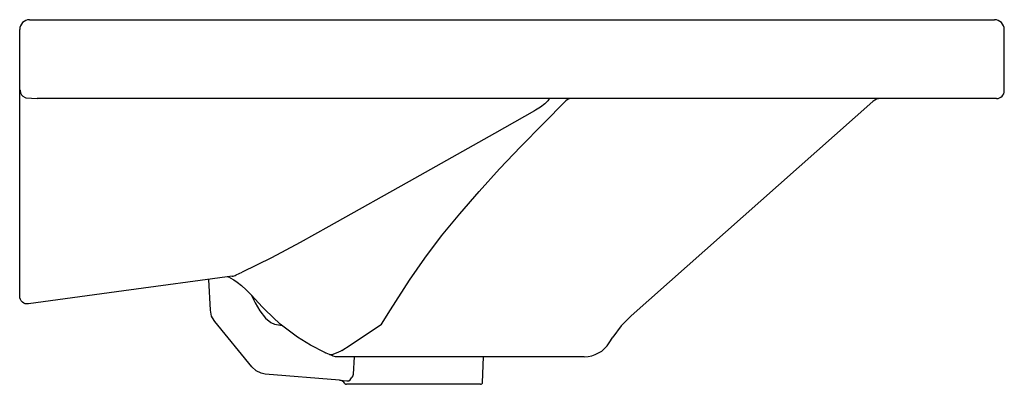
# Model space of a CAD drawing. Header units: millimetres. Extents: x 4655.718 to 4656.218, y 2575.919 to 2576.104.
import ezdxf

# ---------------------------------------------------------------- set-up
doc = ezdxf.new("R2010")
doc.units = ezdxf.units.MM
doc.layers.add('SANINDUSA', color=3, linetype='Continuous')

msp = doc.modelspace()

# ---------------------------------------------------------------- linework, layer by layer
at = {"layer": 'SANINDUSA'}
for p, q in [((4655.723394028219, 2576.103591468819), (4656.213394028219, 2576.103591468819)), ((4655.728395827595, 2576.103591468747), (4655.728380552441, 2576.103591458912)), ((4655.718394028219, 2576.067768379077), (4655.718394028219, 2576.098591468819)), ((4656.218394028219, 2576.067591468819), (4656.218394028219, 2576.098591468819)), ((4655.718394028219, 2576.064641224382), (4655.718394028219, 2576.067768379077)), ((4655.718394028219, 2576.059692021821), (4655.718394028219, 2576.064641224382)), ((4655.721567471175, 2576.064001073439), (4655.727227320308, 2576.063591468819)), ((4656.214394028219, 2576.063591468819), (4655.727227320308, 2576.063591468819)), ((4655.823394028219, 2576.063591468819), (4655.823394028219, 2576.063591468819)), ((4655.823394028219, 2576.063591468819), (4655.823394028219, 2576.063591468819)), ((4655.823394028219, 2576.063591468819), (4655.823394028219, 2576.063591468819)), ((4655.823394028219, 2576.063591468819), (4655.823394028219, 2576.063591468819)), ((4656.028823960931, 2575.953394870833), (4656.151691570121, 2576.062085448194)), ((4655.718394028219, 2575.967183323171), (4655.718394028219, 2576.059692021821)), ((4655.828396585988, 2575.974053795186), (4655.831425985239, 2575.97544304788)), ((4655.815227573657, 2575.956270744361), (4655.814379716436, 2575.971819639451)), ((4655.718394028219, 2575.963326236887), (4655.718394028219, 2575.967183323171)), ((4655.815872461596, 2575.953243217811), (4655.815227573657, 2575.956270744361)), ((4655.836198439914, 2575.92742683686), (4655.817450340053, 2575.950510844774)), ((4656.017800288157, 2575.939641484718), (4656.019551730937, 2575.942443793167)), ((4655.873317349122, 2575.934716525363), (4655.873620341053, 2575.934590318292)), ((4655.877207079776, 2575.933597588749), (4655.876713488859, 2575.933477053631)), ((4655.878075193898, 2575.932724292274), (4655.878049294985, 2575.932725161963)), ((4655.891548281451, 2575.932591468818), (4655.878768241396, 2575.932591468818)), ((4655.887882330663, 2575.923754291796), (4655.88844379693, 2575.932591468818)), ((4655.918394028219, 2575.932591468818), (4655.891548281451, 2575.932591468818)), ((4655.953882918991, 2575.932591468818), (4655.918394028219, 2575.932591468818)), ((4655.953427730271, 2575.919556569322), (4655.953882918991, 2575.932591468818)), ((4656.005080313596, 2575.932591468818), (4655.953882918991, 2575.932591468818)), ((4655.838451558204, 2575.925385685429), (4655.836198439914, 2575.92742683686)), ((4655.880733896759, 2575.920642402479), (4655.843133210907, 2575.923765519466)), ((4655.880733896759, 2575.920642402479), (4655.884542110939, 2575.920326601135)), ((4655.952428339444, 2575.918591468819), (4655.88439402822, 2575.918591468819))]:
    msp.add_line(p, q, dxfattribs=at)
at = {"layer": 'SANINDUSA', "flags": 128}
for points in [[(4655.718394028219, 2576.067768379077), (4655.718394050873, 2576.067773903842), (4655.7184049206, 2576.067879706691), (4655.718460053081, 2576.067950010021), (4655.718552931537, 2576.067890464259), (4655.718609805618, 2576.067796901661), (4655.718639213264, 2576.067707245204)], [(4655.718639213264, 2576.067707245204), (4655.718663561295, 2576.067601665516), (4655.718665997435, 2576.067591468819)], [(4655.718665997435, 2576.067591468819), (4655.718814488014, 2576.066512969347), (4655.719349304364, 2576.065436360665), (4655.719979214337, 2576.064771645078), (4655.721140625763, 2576.064126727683), (4655.721567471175, 2576.064001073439)], [(4655.916383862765, 2575.971385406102), (4655.924168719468, 2575.982629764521), (4655.932672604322, 2575.99384953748), (4655.941879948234, 2576.005133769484), (4655.951646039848, 2576.016407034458), (4655.962067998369, 2576.027865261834), (4655.972920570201, 2576.039326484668), (4655.984186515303, 2576.050836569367), (4655.995784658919, 2576.062356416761)], [(4655.986612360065, 2576.062381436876), (4655.985129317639, 2576.060878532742), (4655.982906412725, 2576.059246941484), (4655.980376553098, 2576.057687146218), (4655.979741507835, 2576.057323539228)], [(4655.987782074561, 2576.063591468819), (4655.987770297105, 2576.063591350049), (4655.987202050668, 2576.063300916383), (4655.986902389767, 2576.062916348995), (4655.986612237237, 2576.062381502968), (4655.98661222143, 2576.062381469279)], [(4655.998254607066, 2576.063591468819), (4655.996950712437, 2576.063274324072), (4655.995784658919, 2576.062356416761)], [(4655.979741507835, 2576.057323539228), (4655.95944828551, 2576.045848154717), (4655.918837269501, 2576.022933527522), (4655.87538813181, 2575.998643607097), (4655.860852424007, 2575.990614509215), (4655.846232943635, 2575.982783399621), (4655.831432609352, 2575.975445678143)], [(4655.826216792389, 2575.97343191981), (4655.771324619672, 2575.965955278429), (4655.722937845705, 2575.959364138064)], [(4655.824107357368, 2575.973144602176), (4655.824900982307, 2575.972884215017), (4655.825328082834, 2575.972638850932)], [(4655.825328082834, 2575.972638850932), (4655.827078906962, 2575.971632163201), (4655.828810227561, 2575.970454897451), (4655.831020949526, 2575.968701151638), (4655.833376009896, 2575.966524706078), (4655.836051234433, 2575.963808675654), (4655.839641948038, 2575.959957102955), (4655.839682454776, 2575.959913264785)], [(4655.90214366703, 2575.949099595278), (4655.906738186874, 2575.956432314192), (4655.916383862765, 2575.971385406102)], [(4655.722937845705, 2575.959364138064), (4655.722086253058, 2575.959338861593), (4655.721248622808, 2575.95949447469), (4655.720462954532, 2575.959823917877), (4655.719764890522, 2575.960312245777), (4655.719186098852, 2575.960937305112), (4655.718752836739, 2575.961670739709), (4655.718484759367, 2575.962479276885), (4655.718394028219, 2575.963326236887)], [(4655.836126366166, 2575.963728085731), (4655.836235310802, 2575.963490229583), (4655.836498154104, 2575.962936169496), (4655.836651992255, 2575.962619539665), (4655.836652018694, 2575.962619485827), (4655.836652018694, 2575.962619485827)], [(4655.836652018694, 2575.962619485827), (4655.836628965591, 2575.962630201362), (4655.836625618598, 2575.962629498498)], [(4655.836625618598, 2575.962629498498), (4655.836714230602, 2575.962421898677), (4655.837236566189, 2575.961255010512)], [(4655.837236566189, 2575.961255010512), (4655.837899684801, 2575.959895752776), (4655.840262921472, 2575.95589859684), (4655.84314221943, 2575.952184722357)], [(4655.839721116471, 2575.95990743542), (4655.84170763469, 2575.957730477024), (4655.842862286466, 2575.956550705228)], [(4655.873317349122, 2575.934716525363), (4655.866079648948, 2575.938417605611), (4655.859426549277, 2575.942559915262), (4655.850729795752, 2575.949173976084), (4655.843050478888, 2575.95634930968), (4655.842862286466, 2575.956550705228)], [(4655.817450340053, 2575.950510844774), (4655.816307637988, 2575.952265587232), (4655.815872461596, 2575.953243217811)], [(4655.84314221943, 2575.952184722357), (4655.845925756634, 2575.949997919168), (4655.847832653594, 2575.949173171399)], [(4656.028823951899, 2575.953394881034), (4656.023792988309, 2575.948253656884), (4656.019551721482, 2575.942443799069)], [(4655.847832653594, 2575.949173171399), (4655.850827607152, 2575.948607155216), (4655.851426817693, 2575.948591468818)], [(4655.881919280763, 2575.935687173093), (4655.886293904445, 2575.938504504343), (4655.90214366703, 2575.949099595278)], [(4655.881919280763, 2575.935687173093), (4655.881898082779, 2575.935676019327), (4655.881565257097, 2575.935502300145), (4655.881473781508, 2575.935455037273), (4655.880223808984, 2575.934833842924), (4655.877379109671, 2575.933662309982)], [(4655.875755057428, 2575.933648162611), (4655.874070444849, 2575.934377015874), (4655.874066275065, 2575.93437887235), (4655.873415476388, 2575.934671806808), (4655.873413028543, 2575.934672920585), (4655.873335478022, 2575.934708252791), (4655.873317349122, 2575.934716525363)], [(4655.878768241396, 2575.932591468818), (4655.877550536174, 2575.932915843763), (4655.876548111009, 2575.933317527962), (4655.875755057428, 2575.933648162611)], [(4655.876713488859, 2575.933477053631), (4655.876557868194, 2575.933469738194), (4655.876402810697, 2575.933477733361), (4655.876171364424, 2575.933514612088), (4655.875829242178, 2575.933618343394), (4655.875755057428, 2575.933648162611)], [(4655.877379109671, 2575.933662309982), (4655.877338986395, 2575.933648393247), (4655.877207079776, 2575.933597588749)], [(4655.843133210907, 2575.923765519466), (4655.841082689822, 2575.924154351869), (4655.838451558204, 2575.925385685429)], [(4655.884542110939, 2575.920326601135), (4655.885509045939, 2575.920417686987), (4655.886134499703, 2575.920905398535), (4655.886968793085, 2575.921854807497)], [(4655.886968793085, 2575.921854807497), (4655.887277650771, 2575.922200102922), (4655.887686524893, 2575.922885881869), (4655.88779452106, 2575.92319555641), (4655.887882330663, 2575.923754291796)]]:
    msp.add_lwpolyline(points, dxfattribs=at)
at = {"layer": 'SANINDUSA'}
for centre, radius, start, end in [((4655.723394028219, 2576.098591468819), 0.005, 90, 180), ((4656.213394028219, 2576.098591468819), 0.005, 0, 90), ((4656.214394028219, 2576.067591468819), 0.003999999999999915, 270, 0), ((4656.155667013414, 2576.057591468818), 0.006000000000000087, 90, 131.4964683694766), ((4655.825129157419, 2575.981356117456), 0.008000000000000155, 277.7559293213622, 294.106158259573), ((4656.005080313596, 2575.947591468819), 0.015, 270, 327.9946168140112), ((4655.880342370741, 2575.916661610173), 0.003999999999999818, 35.89555659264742, 84.38280892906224), ((4655.88439402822, 2575.919591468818), 0.001000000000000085, 215.8691500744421, 270), ((4655.952428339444, 2575.919591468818), 0.001, 270, 357.9999999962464)]:
    msp.add_arc(centre, radius, start, end, dxfattribs=at)

doc.saveas('drawing.dxf')
